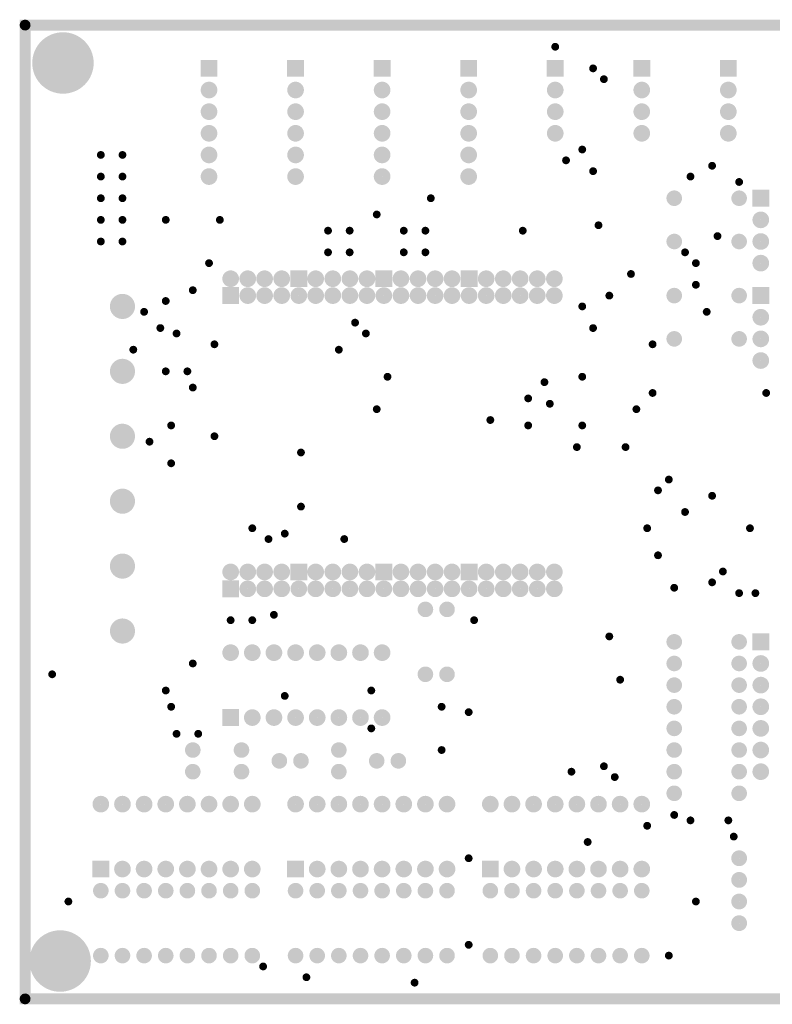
# Model space of a CAD drawing. Extents: x 0.17 to 7.45, y 0.15 to 4.7.
# Tile 1 of 2: x 0.17 to 3.65, y 0.15 to 4.7. Entities that reach past the tile are written whole.
import ezdxf

# ---------------------------------------------------------------- set-up
doc = ezdxf.new("R2010")
doc.units = 0

msp = doc.modelspace()

# ---------------------------------------------------------------- linework, layer by layer
at = {"const_width": 0.05}
msp.add_lwpolyline([(0.196, 0.171), (0.196, 4.671), (7.421, 4.671), (7.421, 0.171), (0.196, 0.171)], close=True, dxfattribs=at)
at = {"const_width": 0.025}
for points in [[(0.1835, 4.671, 1), (0.2085, 4.671, 1)], [(0.1835, 0.171, 1), (0.2085, 0.171, 1)], [(0.1835, 0.171, 1), (0.2085, 0.171, 1)]]:
    msp.add_lwpolyline(points, format="xyb", close=True, dxfattribs=at)
at = {"layer": 'GND'}
for points, const_width in [([(0.3, 4.496, 1), (0.442, 4.496, 1)], 0.142), ([(2.637, 4.571, 1), (2.655, 4.571, 1)], 0.018), ([(2.637, 4.571, 1), (2.655, 4.571, 1)], 0.018), ([(2.812, 4.471, 1), (2.83, 4.471, 1)], 0.018), ([(2.862, 4.421, 1), (2.88, 4.421, 1)], 0.018), ([(1.027, 4.371, 1), (1.065, 4.371, 1)], 0.039), ([(1.427, 4.371, 1), (1.465, 4.371, 1)], 0.039), ([(1.827, 4.371, 1), (1.865, 4.371, 1)], 0.039), ([(2.227, 4.371, 1), (2.265, 4.371, 1)], 0.039), ([(2.627, 4.371, 1), (2.665, 4.371, 1)], 0.039), ([(3.027, 4.371, 1), (3.065, 4.371, 1)], 0.039), ([(3.427, 4.371, 1), (3.465, 4.371, 1)], 0.039), ([(1.027, 4.271, 1), (1.065, 4.271, 1)], 0.039), ([(1.427, 4.271, 1), (1.465, 4.271, 1)], 0.039), ([(1.827, 4.271, 1), (1.865, 4.271, 1)], 0.039), ([(2.227, 4.271, 1), (2.265, 4.271, 1)], 0.039), ([(2.627, 4.271, 1), (2.665, 4.271, 1)], 0.039), ([(3.027, 4.271, 1), (3.065, 4.271, 1)], 0.039), ([(3.427, 4.271, 1), (3.465, 4.271, 1)], 0.039), ([(1.027, 4.171, 1), (1.065, 4.171, 1)], 0.039), ([(1.427, 4.171, 1), (1.465, 4.171, 1)], 0.039), ([(1.827, 4.171, 1), (1.865, 4.171, 1)], 0.039), ([(2.227, 4.171, 1), (2.265, 4.171, 1)], 0.039), ([(2.627, 4.171, 1), (2.665, 4.171, 1)], 0.039), ([(3.027, 4.171, 1), (3.065, 4.171, 1)], 0.039), ([(3.427, 4.171, 1), (3.465, 4.171, 1)], 0.039), ([(1.027, 4.071, 1), (1.065, 4.071, 1)], 0.039), ([(1.427, 4.071, 1), (1.465, 4.071, 1)], 0.039), ([(1.827, 4.071, 1), (1.865, 4.071, 1)], 0.039), ([(2.227, 4.071, 1), (2.265, 4.071, 1)], 0.039), ([(2.762, 4.096, 1), (2.78, 4.096, 1)], 0.018), ([(0.537, 4.071, 1), (0.555, 4.071, 1)], 0.018), ([(0.637, 4.071, 1), (0.655, 4.071, 1)], 0.018), ([(2.687, 4.046, 1), (2.705, 4.046, 1)], 0.018), ([(1.027, 3.971, 1), (1.065, 3.971, 1)], 0.039), ([(1.427, 3.971, 1), (1.465, 3.971, 1)], 0.039), ([(1.827, 3.971, 1), (1.865, 3.971, 1)], 0.039), ([(2.227, 3.971, 1), (2.265, 3.971, 1)], 0.039), ([(2.812, 3.996, 1), (2.83, 3.996, 1)], 0.018), ([(3.362, 4.021, 1), (3.38, 4.021, 1)], 0.018), ([(0.537, 3.971, 1), (0.555, 3.971, 1)], 0.018), ([(0.637, 3.971, 1), (0.655, 3.971, 1)], 0.018), ([(3.262, 3.971, 1), (3.28, 3.971, 1)], 0.018), ([(3.487, 3.946, 1), (3.505, 3.946, 1)], 0.018), ([(0.537, 3.871, 1), (0.555, 3.871, 1)], 0.018), ([(0.637, 3.871, 1), (0.655, 3.871, 1)], 0.018), ([(2.062, 3.871, 1), (2.08, 3.871, 1)], 0.018), ([(3.178, 3.871, 1), (3.214, 3.871, 1)], 0.036), ([(3.478, 3.871, 1), (3.514, 3.871, 1)], 0.036), ([(0.537, 3.771, 1), (0.555, 3.771, 1)], 0.018), ([(0.637, 3.771, 1), (0.655, 3.771, 1)], 0.018), ([(0.837, 3.771, 1), (0.855, 3.771, 1)], 0.018), ([(1.087, 3.771, 1), (1.105, 3.771, 1)], 0.018), ([(1.087, 3.771, 1), (1.105, 3.771, 1)], 0.018), ([(1.812, 3.796, 1), (1.83, 3.796, 1)], 0.018), ([(3.577, 3.771, 1), (3.615, 3.771, 1)], 0.039), ([(1.587, 3.721, 1), (1.605, 3.721, 1)], 0.018), ([(1.687, 3.721, 1), (1.705, 3.721, 1)], 0.018), ([(1.937, 3.721, 1), (1.955, 3.721, 1)], 0.018), ([(2.037, 3.721, 1), (2.055, 3.721, 1)], 0.018), ([(2.487, 3.721, 1), (2.505, 3.721, 1)], 0.018), ([(2.837, 3.746, 1), (2.855, 3.746, 1)], 0.018), ([(0.537, 3.671, 1), (0.555, 3.671, 1)], 0.018), ([(0.637, 3.671, 1), (0.655, 3.671, 1)], 0.018), ([(3.178, 3.671, 1), (3.214, 3.671, 1)], 0.036), ([(3.387, 3.696, 1), (3.405, 3.696, 1)], 0.018), ([(3.478, 3.671, 1), (3.514, 3.671, 1)], 0.036), ([(3.577, 3.671, 1), (3.615, 3.671, 1)], 0.039), ([(1.587, 3.621, 1), (1.605, 3.621, 1)], 0.018), ([(1.687, 3.621, 1), (1.705, 3.621, 1)], 0.018), ([(1.937, 3.621, 1), (1.955, 3.621, 1)], 0.018), ([(2.037, 3.621, 1), (2.055, 3.621, 1)], 0.018), ([(3.237, 3.621, 1), (3.255, 3.621, 1)], 0.018), ([(3.577, 3.571, 1), (3.615, 3.571, 1)], 0.039), ([(1.037, 3.571, 1), (1.055, 3.571, 1)], 0.018), ([(3.287, 3.571, 1), (3.305, 3.571, 1)], 0.018), ([(1.127, 3.499, 1), (1.165, 3.499, 1)], 0.039), ([(1.206, 3.499, 1), (1.244, 3.499, 1)], 0.039), ([(1.284, 3.499, 1), (1.322, 3.499, 1)], 0.039), ([(1.363, 3.499, 1), (1.401, 3.499, 1)], 0.039), ([(1.52, 3.499, 1), (1.558, 3.499, 1)], 0.039), ([(1.599, 3.499, 1), (1.637, 3.499, 1)], 0.039), ([(1.678, 3.499, 1), (1.716, 3.499, 1)], 0.039), ([(1.757, 3.499, 1), (1.795, 3.499, 1)], 0.039), ([(1.914, 3.499, 1), (1.952, 3.499, 1)], 0.039), ([(1.993, 3.499, 1), (2.031, 3.499, 1)], 0.039), ([(2.072, 3.499, 1), (2.11, 3.499, 1)], 0.039), ([(2.15, 3.499, 1), (2.188, 3.499, 1)], 0.039), ([(2.308, 3.499, 1), (2.346, 3.499, 1)], 0.039), ([(2.387, 3.499, 1), (2.425, 3.499, 1)], 0.039), ([(2.465, 3.499, 1), (2.503, 3.499, 1)], 0.039), ([(2.544, 3.499, 1), (2.582, 3.499, 1)], 0.039), ([(2.623, 3.499, 1), (2.661, 3.499, 1)], 0.039), ([(2.987, 3.521, 1), (3.005, 3.521, 1)], 0.018), ([(0.962, 3.446, 1), (0.98, 3.446, 1)], 0.018), ([(1.206, 3.421, 1), (1.244, 3.421, 1)], 0.039), ([(1.284, 3.421, 1), (1.322, 3.421, 1)], 0.039), ([(1.363, 3.421, 1), (1.401, 3.421, 1)], 0.039), ([(1.442, 3.421, 1), (1.48, 3.421, 1)], 0.039), ([(1.52, 3.421, 1), (1.558, 3.421, 1)], 0.039), ([(1.599, 3.421, 1), (1.637, 3.421, 1)], 0.039), ([(1.678, 3.421, 1), (1.716, 3.421, 1)], 0.039), ([(1.757, 3.421, 1), (1.795, 3.421, 1)], 0.039), ([(1.835, 3.421, 1), (1.873, 3.421, 1)], 0.039), ([(1.914, 3.421, 1), (1.952, 3.421, 1)], 0.039), ([(1.993, 3.421, 1), (2.031, 3.421, 1)], 0.039), ([(2.072, 3.421, 1), (2.11, 3.421, 1)], 0.039), ([(2.15, 3.421, 1), (2.188, 3.421, 1)], 0.039), ([(2.229, 3.421, 1), (2.267, 3.421, 1)], 0.039), ([(2.308, 3.421, 1), (2.346, 3.421, 1)], 0.039), ([(2.387, 3.421, 1), (2.425, 3.421, 1)], 0.039), ([(2.465, 3.421, 1), (2.503, 3.421, 1)], 0.039), ([(2.544, 3.421, 1), (2.582, 3.421, 1)], 0.039), ([(2.623, 3.421, 1), (2.661, 3.421, 1)], 0.039), ([(3.287, 3.471, 1), (3.305, 3.471, 1)], 0.018), ([(0.617, 3.371, 1), (0.675, 3.371, 1)], 0.058), ([(0.837, 3.396, 1), (0.855, 3.396, 1)], 0.018), ([(2.887, 3.421, 1), (2.905, 3.421, 1)], 0.018), ([(3.178, 3.421, 1), (3.214, 3.421, 1)], 0.036), ([(3.478, 3.421, 1), (3.514, 3.421, 1)], 0.036), ([(2.762, 3.371, 1), (2.78, 3.371, 1)], 0.018), ([(0.737, 3.346, 1), (0.755, 3.346, 1)], 0.018), ([(3.337, 3.346, 1), (3.355, 3.346, 1)], 0.018), ([(3.577, 3.321, 1), (3.615, 3.321, 1)], 0.039), ([(0.812, 3.271, 1), (0.83, 3.271, 1)], 0.018), ([(1.712, 3.296, 1), (1.73, 3.296, 1)], 0.018), ([(2.812, 3.271, 1), (2.83, 3.271, 1)], 0.018), ([(0.887, 3.246, 1), (0.905, 3.246, 1)], 0.018), ([(1.762, 3.246, 1), (1.78, 3.246, 1)], 0.018), ([(3.178, 3.221, 1), (3.214, 3.221, 1)], 0.036), ([(3.478, 3.221, 1), (3.514, 3.221, 1)], 0.036), ([(3.577, 3.221, 1), (3.615, 3.221, 1)], 0.039), ([(0.687, 3.171, 1), (0.705, 3.171, 1)], 0.018), ([(1.062, 3.196, 1), (1.08, 3.196, 1)], 0.018), ([(1.637, 3.171, 1), (1.655, 3.171, 1)], 0.018), ([(1.637, 3.171, 1), (1.655, 3.171, 1)], 0.018), ([(3.087, 3.196, 1), (3.105, 3.196, 1)], 0.018), ([(3.577, 3.121, 1), (3.615, 3.121, 1)], 0.039), ([(0.617, 3.071, 1), (0.675, 3.071, 1)], 0.058), ([(0.837, 3.071, 1), (0.855, 3.071, 1)], 0.018), ([(0.937, 3.071, 1), (0.955, 3.071, 1)], 0.018), ([(1.862, 3.046, 1), (1.88, 3.046, 1)], 0.018), ([(2.762, 3.046, 1), (2.78, 3.046, 1)], 0.018), ([(0.962, 2.996, 1), (0.98, 2.996, 1)], 0.018), ([(2.587, 3.021, 1), (2.605, 3.021, 1)], 0.018), ([(2.512, 2.946, 1), (2.53, 2.946, 1)], 0.018), ([(3.087, 2.971, 1), (3.105, 2.971, 1)], 0.018), ([(3.612, 2.971, 1), (3.63, 2.971, 1)], 0.018), ([(1.812, 2.896, 1), (1.83, 2.896, 1)], 0.018), ([(1.812, 2.896, 1), (1.83, 2.896, 1)], 0.018), ([(2.612, 2.921, 1), (2.63, 2.921, 1)], 0.018), ([(3.012, 2.896, 1), (3.03, 2.896, 1)], 0.018), ([(0.617, 2.771, 1), (0.675, 2.771, 1)], 0.058), ([(0.862, 2.821, 1), (0.88, 2.821, 1)], 0.018), ([(2.337, 2.846, 1), (2.355, 2.846, 1)], 0.018), ([(2.512, 2.821, 1), (2.53, 2.821, 1)], 0.018), ([(2.762, 2.821, 1), (2.78, 2.821, 1)], 0.018), ([(1.062, 2.771, 1), (1.08, 2.771, 1)], 0.018), ([(0.762, 2.746, 1), (0.78, 2.746, 1)], 0.018), ([(2.737, 2.721, 1), (2.755, 2.721, 1)], 0.018), ([(2.962, 2.721, 1), (2.98, 2.721, 1)], 0.018), ([(1.462, 2.696, 1), (1.48, 2.696, 1)], 0.018), ([(0.862, 2.646, 1), (0.88, 2.646, 1)], 0.018), ([(3.162, 2.571, 1), (3.18, 2.571, 1)], 0.018), ([(0.617, 2.471, 1), (0.675, 2.471, 1)], 0.058), ([(3.112, 2.521, 1), (3.13, 2.521, 1)], 0.018), ([(3.362, 2.496, 1), (3.38, 2.496, 1)], 0.018), ([(1.462, 2.446, 1), (1.48, 2.446, 1)], 0.018), ([(3.237, 2.421, 1), (3.255, 2.421, 1)], 0.018), ([(1.237, 2.346, 1), (1.255, 2.346, 1)], 0.018), ([(1.387, 2.321, 1), (1.405, 2.321, 1)], 0.018), ([(3.062, 2.346, 1), (3.08, 2.346, 1)], 0.018), ([(3.537, 2.346, 1), (3.555, 2.346, 1)], 0.018), ([(1.312, 2.296, 1), (1.33, 2.296, 1)], 0.018), ([(1.662, 2.296, 1), (1.68, 2.296, 1)], 0.018), ([(3.112, 2.221, 1), (3.13, 2.221, 1)], 0.018), ([(0.617, 2.171, 1), (0.675, 2.171, 1)], 0.058), ([(1.127, 2.144, 1), (1.165, 2.144, 1)], 0.039), ([(1.206, 2.144, 1), (1.244, 2.144, 1)], 0.039), ([(1.284, 2.144, 1), (1.322, 2.144, 1)], 0.039), ([(1.363, 2.144, 1), (1.401, 2.144, 1)], 0.039), ([(1.52, 2.144, 1), (1.558, 2.144, 1)], 0.039), ([(1.599, 2.144, 1), (1.637, 2.144, 1)], 0.039), ([(1.678, 2.144, 1), (1.716, 2.144, 1)], 0.039), ([(1.757, 2.144, 1), (1.795, 2.144, 1)], 0.039), ([(1.914, 2.144, 1), (1.952, 2.144, 1)], 0.039), ([(1.993, 2.144, 1), (2.031, 2.144, 1)], 0.039), ([(2.072, 2.144, 1), (2.11, 2.144, 1)], 0.039), ([(2.15, 2.144, 1), (2.188, 2.144, 1)], 0.039), ([(2.308, 2.144, 1), (2.346, 2.144, 1)], 0.039), ([(2.387, 2.144, 1), (2.425, 2.144, 1)], 0.039), ([(2.465, 2.144, 1), (2.503, 2.144, 1)], 0.039), ([(2.544, 2.144, 1), (2.582, 2.144, 1)], 0.039), ([(2.623, 2.144, 1), (2.661, 2.144, 1)], 0.039), ([(3.412, 2.146, 1), (3.43, 2.146, 1)], 0.018), ([(1.206, 2.066, 1), (1.244, 2.066, 1)], 0.039), ([(1.284, 2.066, 1), (1.322, 2.066, 1)], 0.039), ([(1.363, 2.066, 1), (1.401, 2.066, 1)], 0.039), ([(1.442, 2.066, 1), (1.48, 2.066, 1)], 0.039), ([(1.52, 2.066, 1), (1.558, 2.066, 1)], 0.039), ([(1.599, 2.066, 1), (1.637, 2.066, 1)], 0.039), ([(1.678, 2.066, 1), (1.716, 2.066, 1)], 0.039), ([(1.757, 2.066, 1), (1.795, 2.066, 1)], 0.039), ([(1.835, 2.066, 1), (1.873, 2.066, 1)], 0.039), ([(1.914, 2.066, 1), (1.952, 2.066, 1)], 0.039), ([(1.993, 2.066, 1), (2.031, 2.066, 1)], 0.039), ([(2.072, 2.066, 1), (2.11, 2.066, 1)], 0.039), ([(2.15, 2.066, 1), (2.188, 2.066, 1)], 0.039), ([(2.229, 2.066, 1), (2.267, 2.066, 1)], 0.039), ([(2.308, 2.066, 1), (2.346, 2.066, 1)], 0.039), ([(2.387, 2.066, 1), (2.425, 2.066, 1)], 0.039), ([(2.465, 2.066, 1), (2.503, 2.066, 1)], 0.039), ([(2.544, 2.066, 1), (2.582, 2.066, 1)], 0.039), ([(2.623, 2.066, 1), (2.661, 2.066, 1)], 0.039), ([(3.362, 2.096, 1), (3.38, 2.096, 1)], 0.018), ([(3.187, 2.071, 1), (3.205, 2.071, 1)], 0.018), ([(3.487, 2.046, 1), (3.505, 2.046, 1)], 0.018), ([(3.562, 2.046, 1), (3.58, 2.046, 1)], 0.018), ([(2.028, 1.971, 1), (2.064, 1.971, 1)], 0.036), ([(2.128, 1.971, 1), (2.164, 1.971, 1)], 0.036), ([(1.337, 1.946, 1), (1.355, 1.946, 1)], 0.018), ([(0.617, 1.871, 1), (0.675, 1.871, 1)], 0.058), ([(1.137, 1.921, 1), (1.155, 1.921, 1)], 0.018), ([(1.237, 1.921, 1), (1.255, 1.921, 1)], 0.018), ([(2.262, 1.921, 1), (2.28, 1.921, 1)], 0.018), ([(2.887, 1.846, 1), (2.905, 1.846, 1)], 0.018), ([(3.178, 1.821, 1), (3.214, 1.821, 1)], 0.036), ([(3.478, 1.821, 1), (3.514, 1.821, 1)], 0.036), ([(1.127, 1.771, 1), (1.165, 1.771, 1)], 0.039), ([(1.227, 1.771, 1), (1.265, 1.771, 1)], 0.039), ([(1.327, 1.771, 1), (1.365, 1.771, 1)], 0.039), ([(1.427, 1.771, 1), (1.465, 1.771, 1)], 0.039), ([(1.527, 1.771, 1), (1.565, 1.771, 1)], 0.039), ([(1.627, 1.771, 1), (1.665, 1.771, 1)], 0.039), ([(1.727, 1.771, 1), (1.765, 1.771, 1)], 0.039), ([(1.827, 1.771, 1), (1.865, 1.771, 1)], 0.039), ([(0.962, 1.721, 1), (0.98, 1.721, 1)], 0.018), ([(3.178, 1.721, 1), (3.214, 1.721, 1)], 0.036), ([(3.478, 1.721, 1), (3.514, 1.721, 1)], 0.036), ([(3.577, 1.721, 1), (3.615, 1.721, 1)], 0.039), ([(0.312, 1.671, 1), (0.33, 1.671, 1)], 0.018), ([(2.028, 1.671, 1), (2.064, 1.671, 1)], 0.036), ([(2.128, 1.671, 1), (2.164, 1.671, 1)], 0.036), ([(2.937, 1.646, 1), (2.955, 1.646, 1)], 0.018), ([(3.178, 1.621, 1), (3.214, 1.621, 1)], 0.036), ([(3.478, 1.621, 1), (3.514, 1.621, 1)], 0.036), ([(3.577, 1.621, 1), (3.615, 1.621, 1)], 0.039), ([(0.837, 1.596, 1), (0.855, 1.596, 1)], 0.018), ([(1.787, 1.596, 1), (1.805, 1.596, 1)], 0.018), ([(1.387, 1.571, 1), (1.405, 1.571, 1)], 0.018), ([(3.178, 1.521, 1), (3.214, 1.521, 1)], 0.036), ([(3.478, 1.521, 1), (3.514, 1.521, 1)], 0.036), ([(3.577, 1.521, 1), (3.615, 1.521, 1)], 0.039), ([(0.862, 1.521, 1), (0.88, 1.521, 1)], 0.018), ([(1.227, 1.471, 1), (1.265, 1.471, 1)], 0.039), ([(1.327, 1.471, 1), (1.365, 1.471, 1)], 0.039), ([(1.427, 1.471, 1), (1.465, 1.471, 1)], 0.039), ([(1.527, 1.471, 1), (1.565, 1.471, 1)], 0.039), ([(1.627, 1.471, 1), (1.665, 1.471, 1)], 0.039), ([(1.727, 1.471, 1), (1.765, 1.471, 1)], 0.039), ([(1.827, 1.471, 1), (1.865, 1.471, 1)], 0.039), ([(2.112, 1.521, 1), (2.13, 1.521, 1)], 0.018), ([(2.237, 1.496, 1), (2.255, 1.496, 1)], 0.018), ([(3.178, 1.421, 1), (3.214, 1.421, 1)], 0.036), ([(3.478, 1.421, 1), (3.514, 1.421, 1)], 0.036), ([(3.577, 1.421, 1), (3.615, 1.421, 1)], 0.039), ([(0.887, 1.396, 1), (0.905, 1.396, 1)], 0.018), ([(0.987, 1.396, 1), (1.005, 1.396, 1)], 0.018), ([(1.787, 1.421, 1), (1.805, 1.421, 1)], 0.018), ([(0.953, 1.321, 1), (0.989, 1.321, 1)], 0.036), ([(1.178, 1.321, 1), (1.214, 1.321, 1)], 0.036), ([(1.628, 1.321, 1), (1.664, 1.321, 1)], 0.036), ([(2.112, 1.321, 1), (2.13, 1.321, 1)], 0.018), ([(3.178, 1.321, 1), (3.214, 1.321, 1)], 0.036), ([(3.478, 1.321, 1), (3.514, 1.321, 1)], 0.036), ([(3.577, 1.321, 1), (3.615, 1.321, 1)], 0.039), ([(1.353, 1.271, 1), (1.389, 1.271, 1)], 0.036), ([(1.453, 1.271, 1), (1.489, 1.271, 1)], 0.036), ([(1.803, 1.271, 1), (1.839, 1.271, 1)], 0.036), ([(1.903, 1.271, 1), (1.939, 1.271, 1)], 0.036), ([(0.953, 1.221, 1), (0.989, 1.221, 1)], 0.036), ([(1.178, 1.221, 1), (1.214, 1.221, 1)], 0.036), ([(1.628, 1.221, 1), (1.664, 1.221, 1)], 0.036), ([(2.712, 1.221, 1), (2.73, 1.221, 1)], 0.018), ([(2.862, 1.246, 1), (2.88, 1.246, 1)], 0.018), ([(3.178, 1.221, 1), (3.214, 1.221, 1)], 0.036), ([(3.478, 1.221, 1), (3.514, 1.221, 1)], 0.036), ([(3.577, 1.221, 1), (3.615, 1.221, 1)], 0.039), ([(2.912, 1.196, 1), (2.93, 1.196, 1)], 0.018), ([(3.178, 1.121, 1), (3.214, 1.121, 1)], 0.036), ([(3.478, 1.121, 1), (3.514, 1.121, 1)], 0.036), ([(0.527, 1.071, 1), (0.565, 1.071, 1)], 0.039), ([(0.627, 1.071, 1), (0.665, 1.071, 1)], 0.039), ([(0.727, 1.071, 1), (0.765, 1.071, 1)], 0.039), ([(0.827, 1.071, 1), (0.865, 1.071, 1)], 0.039), ([(0.927, 1.071, 1), (0.965, 1.071, 1)], 0.039), ([(1.027, 1.071, 1), (1.065, 1.071, 1)], 0.039), ([(1.127, 1.071, 1), (1.165, 1.071, 1)], 0.039), ([(1.227, 1.071, 1), (1.265, 1.071, 1)], 0.039), ([(1.427, 1.071, 1), (1.465, 1.071, 1)], 0.039), ([(1.527, 1.071, 1), (1.565, 1.071, 1)], 0.039), ([(1.627, 1.071, 1), (1.665, 1.071, 1)], 0.039), ([(1.727, 1.071, 1), (1.765, 1.071, 1)], 0.039), ([(1.827, 1.071, 1), (1.865, 1.071, 1)], 0.039), ([(1.927, 1.071, 1), (1.965, 1.071, 1)], 0.039), ([(2.027, 1.071, 1), (2.065, 1.071, 1)], 0.039), ([(2.127, 1.071, 1), (2.165, 1.071, 1)], 0.039), ([(2.327, 1.071, 1), (2.365, 1.071, 1)], 0.039), ([(2.427, 1.071, 1), (2.465, 1.071, 1)], 0.039), ([(2.527, 1.071, 1), (2.565, 1.071, 1)], 0.039), ([(2.627, 1.071, 1), (2.665, 1.071, 1)], 0.039), ([(2.727, 1.071, 1), (2.765, 1.071, 1)], 0.039), ([(2.827, 1.071, 1), (2.865, 1.071, 1)], 0.039), ([(2.927, 1.071, 1), (2.965, 1.071, 1)], 0.039), ([(3.027, 1.071, 1), (3.065, 1.071, 1)], 0.039), ([(3.187, 1.021, 1), (3.205, 1.021, 1)], 0.018), ([(3.262, 0.996, 1), (3.28, 0.996, 1)], 0.018), ([(3.437, 0.996, 1), (3.455, 0.996, 1)], 0.018), ([(3.062, 0.971, 1), (3.08, 0.971, 1)], 0.018), ([(2.787, 0.896, 1), (2.805, 0.896, 1)], 0.018), ([(3.462, 0.921, 1), (3.48, 0.921, 1)], 0.018), ([(2.237, 0.821, 1), (2.255, 0.821, 1)], 0.018), ([(3.478, 0.821, 1), (3.514, 0.821, 1)], 0.037), ([(0.627, 0.771, 1), (0.665, 0.771, 1)], 0.039), ([(0.727, 0.771, 1), (0.765, 0.771, 1)], 0.039), ([(0.827, 0.771, 1), (0.865, 0.771, 1)], 0.039), ([(0.927, 0.771, 1), (0.965, 0.771, 1)], 0.039), ([(1.027, 0.771, 1), (1.065, 0.771, 1)], 0.039), ([(1.127, 0.771, 1), (1.165, 0.771, 1)], 0.039), ([(1.227, 0.771, 1), (1.265, 0.771, 1)], 0.039), ([(1.527, 0.771, 1), (1.565, 0.771, 1)], 0.039), ([(1.627, 0.771, 1), (1.665, 0.771, 1)], 0.039), ([(1.727, 0.771, 1), (1.765, 0.771, 1)], 0.039), ([(1.827, 0.771, 1), (1.865, 0.771, 1)], 0.039), ([(1.927, 0.771, 1), (1.965, 0.771, 1)], 0.039), ([(2.027, 0.771, 1), (2.065, 0.771, 1)], 0.039), ([(2.127, 0.771, 1), (2.165, 0.771, 1)], 0.039), ([(2.427, 0.771, 1), (2.465, 0.771, 1)], 0.039), ([(2.527, 0.771, 1), (2.565, 0.771, 1)], 0.039), ([(2.627, 0.771, 1), (2.665, 0.771, 1)], 0.039), ([(2.727, 0.771, 1), (2.765, 0.771, 1)], 0.039), ([(2.827, 0.771, 1), (2.865, 0.771, 1)], 0.039), ([(2.927, 0.771, 1), (2.965, 0.771, 1)], 0.039), ([(3.027, 0.771, 1), (3.065, 0.771, 1)], 0.039), ([(3.478, 0.721, 1), (3.514, 0.721, 1)], 0.037), ([(0.528, 0.671, 1), (0.564, 0.671, 1)], 0.036), ([(0.628, 0.671, 1), (0.664, 0.671, 1)], 0.036), ([(0.728, 0.671, 1), (0.764, 0.671, 1)], 0.036), ([(0.828, 0.671, 1), (0.864, 0.671, 1)], 0.036), ([(0.928, 0.671, 1), (0.964, 0.671, 1)], 0.036), ([(1.028, 0.671, 1), (1.064, 0.671, 1)], 0.036), ([(1.128, 0.671, 1), (1.164, 0.671, 1)], 0.036), ([(1.228, 0.671, 1), (1.264, 0.671, 1)], 0.036), ([(1.428, 0.671, 1), (1.464, 0.671, 1)], 0.036), ([(1.528, 0.671, 1), (1.564, 0.671, 1)], 0.036), ([(1.628, 0.671, 1), (1.664, 0.671, 1)], 0.036), ([(1.728, 0.671, 1), (1.764, 0.671, 1)], 0.036), ([(1.828, 0.671, 1), (1.864, 0.671, 1)], 0.036), ([(1.928, 0.671, 1), (1.964, 0.671, 1)], 0.036), ([(2.028, 0.671, 1), (2.064, 0.671, 1)], 0.036), ([(2.128, 0.671, 1), (2.164, 0.671, 1)], 0.036), ([(2.328, 0.671, 1), (2.364, 0.671, 1)], 0.036), ([(2.428, 0.671, 1), (2.464, 0.671, 1)], 0.036), ([(2.528, 0.671, 1), (2.564, 0.671, 1)], 0.036), ([(2.628, 0.671, 1), (2.664, 0.671, 1)], 0.036), ([(2.728, 0.671, 1), (2.764, 0.671, 1)], 0.036), ([(2.828, 0.671, 1), (2.864, 0.671, 1)], 0.036), ([(2.928, 0.671, 1), (2.964, 0.671, 1)], 0.036), ([(3.028, 0.671, 1), (3.064, 0.671, 1)], 0.036), ([(0.387, 0.621, 1), (0.405, 0.621, 1)], 0.018), ([(3.287, 0.621, 1), (3.305, 0.621, 1)], 0.018), ([(3.478, 0.621, 1), (3.514, 0.621, 1)], 0.037), ([(3.478, 0.521, 1), (3.514, 0.521, 1)], 0.037), ([(0.287, 0.346, 1), (0.429, 0.346, 1)], 0.142), ([(2.237, 0.421, 1), (2.255, 0.421, 1)], 0.018), ([(0.528, 0.371, 1), (0.564, 0.371, 1)], 0.036), ([(0.628, 0.371, 1), (0.664, 0.371, 1)], 0.036), ([(0.728, 0.371, 1), (0.764, 0.371, 1)], 0.036), ([(0.828, 0.371, 1), (0.864, 0.371, 1)], 0.036), ([(0.928, 0.371, 1), (0.964, 0.371, 1)], 0.036), ([(1.028, 0.371, 1), (1.064, 0.371, 1)], 0.036), ([(1.128, 0.371, 1), (1.164, 0.371, 1)], 0.036), ([(1.228, 0.371, 1), (1.264, 0.371, 1)], 0.036), ([(1.428, 0.371, 1), (1.464, 0.371, 1)], 0.036), ([(1.528, 0.371, 1), (1.564, 0.371, 1)], 0.036), ([(1.628, 0.371, 1), (1.664, 0.371, 1)], 0.036), ([(1.728, 0.371, 1), (1.764, 0.371, 1)], 0.036), ([(1.828, 0.371, 1), (1.864, 0.371, 1)], 0.036), ([(1.928, 0.371, 1), (1.964, 0.371, 1)], 0.036), ([(2.028, 0.371, 1), (2.064, 0.371, 1)], 0.036), ([(2.128, 0.371, 1), (2.164, 0.371, 1)], 0.036), ([(2.328, 0.371, 1), (2.364, 0.371, 1)], 0.036), ([(2.428, 0.371, 1), (2.464, 0.371, 1)], 0.036), ([(2.528, 0.371, 1), (2.564, 0.371, 1)], 0.036), ([(2.628, 0.371, 1), (2.664, 0.371, 1)], 0.036), ([(2.728, 0.371, 1), (2.764, 0.371, 1)], 0.036), ([(2.828, 0.371, 1), (2.864, 0.371, 1)], 0.036), ([(2.928, 0.371, 1), (2.964, 0.371, 1)], 0.036), ([(3.028, 0.371, 1), (3.064, 0.371, 1)], 0.036), ([(3.162, 0.371, 1), (3.18, 0.371, 1)], 0.018), ([(1.287, 0.321, 1), (1.305, 0.321, 1)], 0.018), ([(1.487, 0.271, 1), (1.505, 0.271, 1)], 0.018), ([(1.987, 0.246, 1), (2.005, 0.246, 1)], 0.018)]:
    msp.add_lwpolyline(points, format="xyb", close=True, dxfattribs=dict(at, const_width=const_width))
for points in [[(1.007, 4.432), (1.085, 4.432), (1.007, 4.51), (1.085, 4.51)], [(1.407, 4.432), (1.485, 4.432), (1.407, 4.51), (1.485, 4.51)], [(1.807, 4.432), (1.885, 4.432), (1.807, 4.51), (1.885, 4.51)], [(2.207, 4.432), (2.285, 4.432), (2.207, 4.51), (2.285, 4.51)], [(2.607, 4.432), (2.685, 4.432), (2.607, 4.51), (2.685, 4.51)], [(3.007, 4.432), (3.085, 4.432), (3.007, 4.51), (3.085, 4.51)], [(3.407, 4.432), (3.485, 4.432), (3.407, 4.51), (3.485, 4.51)], [(3.557, 3.832), (3.635, 3.832), (3.557, 3.91), (3.635, 3.91)], [(1.422, 3.46), (1.5, 3.46), (1.422, 3.538), (1.5, 3.538)], [(1.815, 3.46), (1.893, 3.46), (1.815, 3.538), (1.893, 3.538)], [(2.209, 3.46), (2.287, 3.46), (2.209, 3.538), (2.287, 3.538)], [(1.107, 3.382), (1.185, 3.382), (1.107, 3.46), (1.185, 3.46)], [(3.557, 3.382), (3.635, 3.382), (3.557, 3.46), (3.635, 3.46)], [(1.422, 2.105), (1.5, 2.105), (1.422, 2.183), (1.5, 2.183)], [(1.815, 2.105), (1.893, 2.105), (1.815, 2.183), (1.893, 2.183)], [(2.209, 2.105), (2.287, 2.105), (2.209, 2.183), (2.287, 2.183)], [(1.107, 2.027), (1.185, 2.027), (1.107, 2.105), (1.185, 2.105)], [(3.557, 1.782), (3.635, 1.782), (3.557, 1.86), (3.635, 1.86)], [(1.107, 1.432), (1.185, 1.432), (1.107, 1.51), (1.185, 1.51)], [(0.507, 0.732), (0.585, 0.732), (0.507, 0.81), (0.585, 0.81)], [(1.407, 0.732), (1.485, 0.732), (1.407, 0.81), (1.485, 0.81)], [(2.307, 0.732), (2.385, 0.732), (2.307, 0.81), (2.385, 0.81)]]:
    msp.add_solid(points, dxfattribs=at)

doc.saveas('drawing.dxf')
